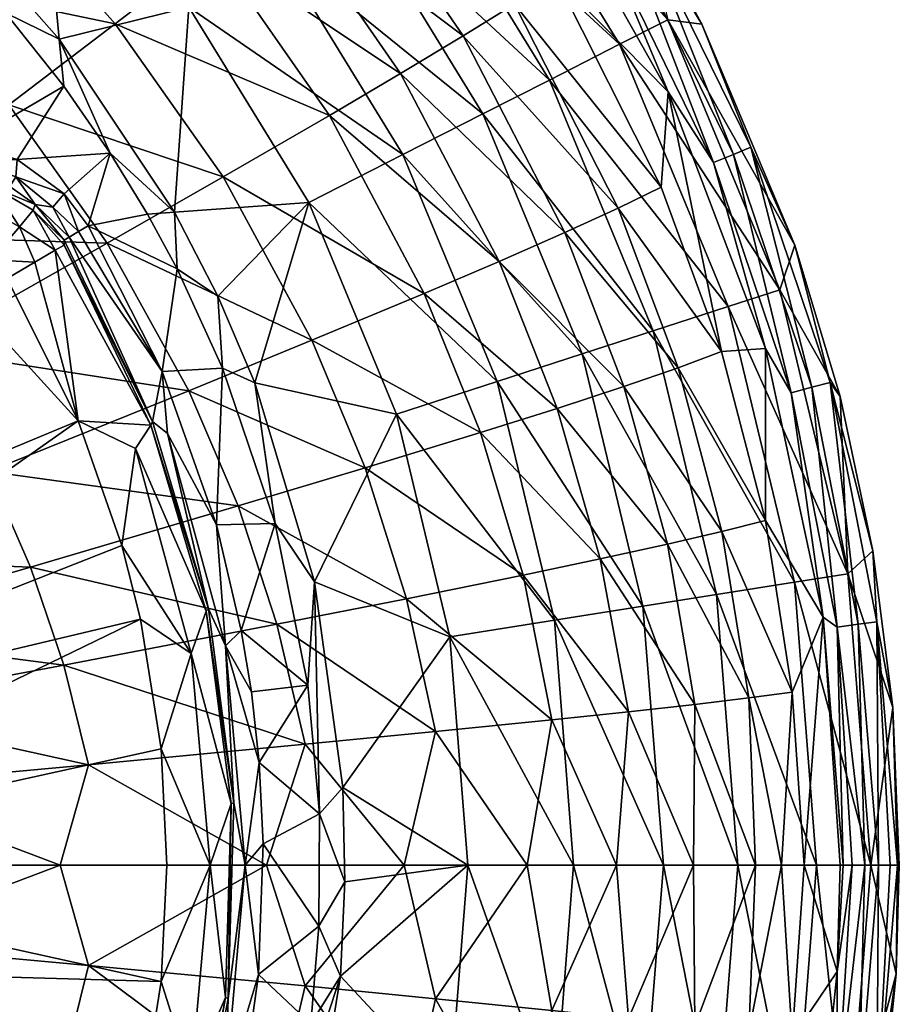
# Model space of a CAD drawing. Header units: millimetres. Extents: x -200 to 200, y -45 to 355.
# Tile 12 of 13: x 107 to 200, y 140 to 244. Entities that reach past the tile are written whole.
import ezdxf

# ---------------------------------------------------------------- set-up
doc = ezdxf.new("R2010")
doc.units = ezdxf.units.MM
doc.layers.add('UM_KLEO3_02_BODY1', color=7, linetype='CONTINUOUS')

msp = doc.modelspace()

# ---------------------------------------------------------------- meshes
at = {"layer": 'UM_KLEO3_02_BODY1'}
mesh = msp.add_polyface(dxfattribs=at)
corners = [(188.7172, 220.5005, -3.486), (178.901, 243.8698, -3.513), (175.3176, 244.3288, -24.3078), (187.1333, 215.8033, -24.3078), (181.6853, 214.0331, -47.3648), (170.2136, 241.7282, -47.3648), (162.8055, 237.9535, -69.0756), (172.7291, 255.3367, -3.5283), (154.5508, 267.2877, -47.3648), (159.1851, 270.6547, -24.3078), (147.8243, 262.4006, -69.0756), (155.7884, 234.3782, -84.1181), (141.4529, 257.7716, -84.1181), (147.347, 230.077, -98.3283), (133.7882, 252.2029, -98.3283), (184.0963, 230.8551, -1.2459), (180.1567, 229.2281, -0.51), (175.3519, 236.6901, -2.5119), (168.8431, 252.2592, -0.4913), (182.2675, 230.1006, -0.0482), (170.8381, 253.4105, -0.0557), (172.5489, 254.3967, -1.2856), (160.9958, 262.1946, -2.4834), (163.4885, 248.7817, -19.3178), (174.6165, 226.6493, -19.2244), (159.1206, 245.9532, -31.6105), (145.4451, 266.0401, -31.7231), (170.0898, 224.424, -31.4223), (153.7056, 242.6075, -42.7443), (140.3844, 262.024, -42.9161), (164.442, 221.8305, -42.4573), (134.2484, 257.2287, -53.068), (147.1001, 238.648, -52.8484), (157.5204, 218.7904, -52.4812), (139.5716, 234.2231, -61.5241)]
mesh.append_faces([[corners[k] for k in face] for face in [(0, 1, 2, 2), (3, 0, 2, 2), (4, 3, 5, 5), (2, 5, 3, 3), (5, 6, 4, 4), (1, 7, 2, 2), (5, 2, 8, 8), (9, 8, 2, 2), (6, 5, 10, 10), (8, 10, 5, 5), (11, 6, 12, 12), (10, 12, 6, 6), (13, 11, 14, 14), (12, 14, 11, 11), (1, 0, 15, 15), (16, 17, 18, 18), (19, 16, 20, 20), (18, 20, 16, 16), (15, 19, 21, 21), (20, 21, 19, 19), (7, 1, 21, 21), (21, 1, 15, 15), (17, 22, 18, 18), (22, 17, 23, 23), (24, 23, 17, 17), (25, 26, 23, 23), (23, 24, 25, 25), (27, 25, 24, 24), (28, 29, 25, 25), (25, 27, 28, 28), (30, 28, 27, 27), (29, 28, 31, 31), (32, 31, 28, 28), (28, 30, 32, 32), (32, 33, 34, 34)]])
mesh = msp.add_polyface(dxfattribs=at)
corners = [(111.5325, 237.3225, -125), (105.3824, 245.0612, -125), (101.1842, 231.2382, -125), (106.6135, 229.5732, -125), (116.436, 230.2272, -125), (111.5505, 225.9308, -125), (114.1083, 222.556, -125), (111.041, 242.2552, -124.0412), (123.2154, 224.0039, -124.0412), (100.4843, 254.2294, -124.0412), (110.3685, 224.5349, -124.3865), (106.4788, 227.7258, -124.4734), (105.8372, 226.7186, -122.8061), (108.5044, 224.8176, -122.713), (101.7523, 229.4914, -124.5138), (101.0446, 228.3616, -122.8767), (137.3928, 225.0051, -111.6548), (147.347, 230.077, -98.3283), (124.75, 245.6362, -111.6548), (133.7882, 252.2029, -98.3283), (109.0355, 264.0355, -111.6548), (104.1549, 226.5883, -119.8894), (127.2865, 251.8413, -61.7678), (112.9581, 267.9581, -61.8482), (134.2484, 257.2287, -53.068), (147.1001, 238.648, -52.8484), (139.5716, 234.2231, -61.5241), (116.9595, 243.9082, -71.2288), (103.7359, 258.7359, -71.3069), (128.356, 227.7278, -70.9919), (149.5982, 215.4114, -61.1168), (93.7404, 248.7404, -78.6781), (105.7312, 235.3288, -78.6126), (116.1101, 220.713, -78.4133)]
mesh.append_faces([[corners[k] for k in face] for face in [(0, 1, 2, 2), (2, 3, 0, 0), (4, 0, 3, 3), (3, 5, 4, 4), (5, 6, 4, 4), (1, 0, 7, 7), (0, 4, 7, 7), (8, 7, 4, 4), (7, 9, 1, 1), (10, 5, 11, 11), (12, 13, 11, 11), (5, 3, 11, 11), (11, 3, 14, 14), (15, 12, 14, 14), (11, 14, 12, 12), (3, 2, 14, 14), (16, 17, 18, 18), (19, 18, 17, 17), (7, 8, 18, 18), (16, 18, 8, 8), (18, 19, 20, 20), (9, 7, 20, 20), (18, 20, 7, 7), (12, 15, 21, 21), (22, 23, 24, 24), (24, 25, 22, 22), (26, 22, 25, 25), (27, 28, 22, 22), (22, 26, 27, 27), (29, 27, 26, 26), (26, 30, 29, 29), (28, 27, 31, 31), (32, 31, 27, 27), (27, 29, 32, 32), (33, 32, 29, 29)]])
mesh = msp.add_polyface(dxfattribs=at)
corners = [(138.0115, 184.94, -124.0412), (131.7089, 205.9543, -124.0412), (133.8399, 191.1022, -125), (172.6928, 182.3519, -84.1181), (180.4713, 183.5838, -69.0756), (166.2879, 209.0302, -84.1181), (163.3354, 180.8698, -98.3283), (157.2775, 206.1026, -98.3283), (152.3011, 179.1221, -111.6548), (146.6525, 202.6503, -111.6548), (173.7779, 211.4639, -69.0756), (181.6853, 214.0331, -47.3648), (162.8055, 237.9535, -69.0756), (155.7884, 234.3782, -84.1181), (147.347, 230.077, -98.3283), (137.3928, 225.0051, -111.6548), (123.2154, 224.0039, -124.0412), (127.7812, 215.1293, -124.0412), (170.0898, 224.424, -31.4223), (176.4141, 207.5546, -31.2314), (164.442, 221.8305, -42.4573), (157.5204, 218.7904, -52.4812), (147.1001, 238.648, -52.8484), (170.6743, 205.5706, -42.1663), (163.6232, 203.2621, -52.1091), (175.2694, 188.899, -41.8105), (168.1856, 187.3481, -51.6541), (149.5982, 215.4114, -61.1168), (139.5716, 234.2231, -61.5241), (155.529, 200.707, -60.704), (160.0314, 185.6386, -60.1992), (137.7387, 210.4656, -70.596), (128.356, 227.7278, -70.9919), (143.3618, 196.9743, -70.1946), (124.7178, 205.1277, -78.0802), (129.9332, 192.9458, -77.7423), (147.7162, 183.1456, -69.7038)]
mesh.append_faces([[corners[k] for k in face] for face in [(0, 1, 2, 2), (3, 4, 5, 5), (6, 3, 7, 7), (5, 7, 3, 3), (8, 6, 9, 9), (7, 9, 6, 6), (1, 0, 9, 9), (10, 11, 12, 12), (5, 10, 13, 13), (12, 13, 10, 10), (7, 5, 14, 14), (13, 14, 5, 5), (9, 7, 15, 15), (14, 15, 7, 7), (16, 17, 15, 15), (17, 1, 15, 15), (9, 15, 1, 1), (18, 19, 20, 20), (21, 22, 20, 20), (20, 23, 21, 21), (24, 21, 23, 23), (23, 25, 24, 24), (26, 24, 25, 25), (27, 28, 21, 21), (21, 24, 27, 27), (29, 27, 24, 24), (24, 26, 29, 29), (30, 29, 26, 26), (31, 32, 27, 27), (27, 29, 31, 31), (33, 31, 29, 29), (29, 30, 33, 33), (31, 33, 34, 34), (35, 34, 33, 33), (33, 36, 35, 35)]])
mesh = msp.add_polyface(dxfattribs=at)
corners = [(196.9823, 188.213, -3.4702), (193.5246, 204.5297, -3.4746), (194.3411, 185.7806, -24.3078), (187.1333, 215.8033, -24.3078), (188.6833, 184.8845, -47.3648), (181.6853, 214.0331, -47.3648), (180.4713, 183.5838, -69.0756), (173.7779, 211.4639, -69.0756), (166.2879, 209.0302, -84.1181), (188.7172, 220.5005, -3.486), (193.2045, 180.1542, -0.5465), (191.7248, 181.2115, -2.5575), (188.3443, 204.9124, -0.5304), (195.4335, 180.4461, -0.0354), (190.5321, 205.4938, -0.0408), (197.4019, 180.7031, -1.1729), (192.4479, 206.0019, -1.2045), (185.6225, 209.6039, -2.5346), (180.1567, 229.2281, -0.51), (182.2675, 230.1006, -0.0482), (184.0963, 230.8551, -1.2459), (175.3519, 236.6901, -2.5119), (174.6165, 226.6493, -19.2244), (181.0024, 209.2767, -19.1297), (185.6307, 191.4214, -19.0139), (170.0898, 224.424, -31.4223), (176.4141, 207.5546, -31.2314), (181.0285, 190.2421, -30.9979), (170.6743, 205.5706, -42.1663), (164.442, 221.8305, -42.4573), (175.2694, 188.899, -41.8105)]
mesh.append_faces([[corners[k] for k in face] for face in [(0, 1, 2, 2), (3, 2, 1, 1), (4, 2, 5, 5), (3, 5, 2, 2), (6, 4, 7, 7), (5, 7, 4, 4), (7, 8, 6, 6), (1, 9, 3, 3), (10, 11, 12, 12), (13, 10, 14, 14), (12, 14, 10, 10), (15, 13, 16, 16), (14, 16, 13, 13), (9, 1, 16, 16), (1, 0, 16, 16), (15, 16, 0, 0), (11, 17, 12, 12), (12, 17, 18, 18), (14, 12, 19, 19), (18, 19, 12, 12), (16, 14, 20, 20), (19, 20, 14, 14), (20, 9, 16, 16), (17, 21, 18, 18), (22, 21, 23, 23), (21, 17, 23, 23), (23, 17, 24, 24), (17, 11, 24, 24), (22, 23, 25, 25), (26, 25, 23, 23), (23, 24, 26, 26), (27, 26, 24, 24), (28, 29, 26, 26), (26, 27, 28, 28), (30, 28, 27, 27)]])
mesh = msp.add_polyface(dxfattribs=at)
corners = [(81.7113, 225.0626, -117.8698), (87.7016, 224.6833, -118.6434), (87.5838, 225.7848, -122.7765), (82.1737, 226.2984, -122.7765), (92.9692, 226.2637, -119.5349), (95.9683, 227.2128, -119.5226), (93.8234, 225.2006, -116.832), (100.1558, 227.4724, -119.6381), (98.8572, 225.0504, -115.8155), (101.7595, 220.0685, -114.1613), (103.8737, 218.9419, -114.3004), (103.2649, 224.465, -116.204), (96.8559, 219.7073, -113.6594), (95.2469, 222.8384, -114.5341), (104.1549, 226.5883, -119.8894), (91.5189, 222.647, -114.8597), (90.2435, 217.6675, -112.8878), (85.2337, 217.4166, -112.3949), (85.9864, 221.7518, -114.1375), (78.8976, 218.6348, -111.8953), (80.3676, 222.5223, -113.5715), (69.9765, 223.9909, -111.5343), (75.3319, 224.8473, -113.2461), (76.4831, 227.4479, -117.4611), (105.7312, 235.3288, -78.6126), (116.1101, 220.713, -78.4133), (87.7106, 221.6189, -86.8005), (68.5917, 207.1279, -92.5683), (60.8147, 215.8147, -92.5893), (96.3683, 209.5063, -86.6744), (105.5577, 216.9948, -114.3517), (113.0576, 201.9443, -114.3517)]
mesh.append_faces([[corners[k] for k in face] for face in [(0, 1, 2, 2), (2, 3, 0, 0), (1, 4, 2, 2), (5, 4, 6, 6), (7, 5, 8, 8), (5, 6, 8, 8), (9, 10, 11, 11), (12, 9, 13, 13), (8, 13, 9, 9), (11, 8, 9, 9), (14, 7, 11, 11), (8, 11, 7, 7), (6, 13, 8, 8), (15, 16, 13, 13), (12, 13, 16, 16), (13, 6, 15, 15), (17, 16, 18, 18), (15, 18, 16, 16), (4, 1, 6, 6), (15, 6, 1, 1), (18, 15, 1, 1), (19, 17, 20, 20), (18, 20, 17, 17), (1, 0, 18, 18), (20, 18, 0, 0), (21, 19, 22, 22), (20, 22, 19, 19), (20, 0, 22, 22), (0, 23, 22, 22), (24, 25, 26, 26), (27, 28, 26, 26), (26, 29, 27, 27), (10, 9, 12, 12), (30, 10, 12, 12), (31, 30, 12, 12)]])
mesh = msp.add_polyface(dxfattribs=at)
corners = [(120.3514, 223.7894, -125), (116.436, 230.2272, -125), (114.1083, 222.556, -125), (123.484, 217.9931, -125), (121.9168, 207.1614, -125), (128.2913, 207.5148, -125), (127.7812, 215.1293, -124.0412), (123.2154, 224.0039, -124.0412), (112.0796, 221.3549, -123.8553), (111.566, 221.0508, -122.5209), (120.8814, 201.8762, -122.5209), (113.0748, 221.9441, -124.7491), (110.3685, 224.5349, -124.3865), (108.5044, 224.8176, -122.713), (111.5505, 225.9308, -125), (106.4788, 227.7258, -124.4734), (111.5518, 220.5152, -120.9086), (104.1549, 226.5883, -119.8894), (108.2981, 224.2202, -120.3314), (105.8372, 226.7186, -122.8061), (120.7295, 201.4805, -120.9086), (110.6316, 219.9747, -118.1017), (106.8671, 222.4429, -116.4305), (103.8737, 218.9419, -114.3004), (108.4658, 218.7027, -115.5514), (105.5577, 216.9948, -114.3517), (103.2649, 224.465, -116.204), (128.356, 227.7278, -70.9919), (137.7387, 210.4656, -70.596), (116.1101, 220.713, -78.4133), (124.7178, 205.1277, -78.0802), (96.3683, 209.5063, -86.6744), (87.7106, 221.6189, -86.8005)]
mesh.append_faces([[corners[k] for k in face] for face in [(0, 1, 2, 2), (3, 0, 2, 2), (2, 4, 3, 3), (3, 5, 6, 6), (6, 7, 3, 3), (0, 3, 7, 7), (1, 0, 7, 7), (8, 9, 10, 10), (11, 8, 4, 4), (10, 4, 8, 8), (4, 2, 11, 11), (8, 11, 12, 12), (12, 13, 8, 8), (9, 8, 13, 13), (2, 14, 11, 11), (12, 11, 14, 14), (12, 15, 13, 13), (9, 16, 10, 10), (17, 18, 13, 13), (13, 19, 17, 17), (18, 16, 9, 9), (9, 13, 18, 18), (20, 16, 21, 21), (22, 23, 24, 24), (25, 24, 23, 23), (24, 21, 22, 22), (21, 16, 18, 18), (22, 21, 18, 18), (22, 26, 23, 23), (18, 17, 22, 22), (26, 22, 17, 17), (27, 28, 29, 29), (30, 29, 28, 28), (31, 32, 29, 29), (29, 30, 31, 31)]])
mesh = msp.add_polyface(dxfattribs=at)
corners = [(111.5518, 220.5152, -120.9086), (120.7295, 201.4805, -120.9086), (120.8814, 201.8762, -122.5209), (113.0576, 201.9443, -114.3517), (117.662, 188.7852, -114.3517), (119.1042, 199.0202, -116.4782), (108.4658, 218.7027, -115.5514), (105.5577, 216.9948, -114.3517), (110.6316, 219.9747, -118.1017), (103.593, 196.5925, -86.4632), (96.3683, 209.5063, -86.6744), (124.7178, 205.1277, -78.0802), (129.9332, 192.9458, -77.7423), (108.0109, 186.4957, -86.2489), (75.3433, 197.6638, -92.5038), (68.5917, 207.1279, -92.5683), (80.9741, 187.5668, -92.3954), (84.4157, 179.6674, -92.2854), (111.535, 176.1364, -85.9869), (87.1599, 171.5582, -92.1508), (114.1428, 165.606, -85.6773), (89.1896, 163.3108, -91.9918), (132.9501, 155, -78.9792), (111.1334, 155, -86.7388), (61.7473, 166.8537, -96.4386), (59.8958, 172.653, -96.4888), (63.0752, 160.9509, -96.3794), (87.4208, 155, -92.4293), (122.4164, 155, -114.3517), (121.7977, 167.2926, -114.3517), (66.0574, 155, -107.7765), (119.623, 181.0025, -114.3517), (64.7856, 167.9266, -107.7771), (96.8559, 219.7073, -113.6594), (90.2435, 217.6675, -112.8878), (56.1207, 189.893, -107.7795), (61.0347, 180.3077, -107.7784)]
mesh.append_faces([[corners[k] for k in face] for face in [(0, 1, 2, 2), (3, 4, 5, 5), (6, 7, 3, 3), (3, 5, 1, 1), (8, 6, 3, 3), (1, 8, 3, 3), (9, 10, 11, 11), (11, 12, 9, 9), (13, 9, 12, 12), (14, 15, 10, 10), (10, 9, 14, 14), (16, 14, 9, 9), (9, 13, 16, 16), (17, 16, 13, 13), (13, 18, 17, 17), (19, 17, 18, 18), (18, 20, 19, 19), (21, 19, 20, 20), (22, 23, 20, 20), (20, 23, 21, 21), (24, 25, 19, 19), (19, 21, 24, 24), (26, 24, 21, 21), (23, 27, 21, 21), (21, 27, 26, 26), (28, 29, 30, 30), (29, 31, 30, 30), (32, 30, 31, 31), (31, 4, 32, 32), (33, 34, 35, 35), (35, 36, 33, 33), (4, 3, 32, 32), (36, 32, 3, 3), (33, 36, 3, 3)]])
mesh = msp.add_polyface(dxfattribs=at)
corners = [(128.2913, 207.5148, -125), (123.484, 217.9931, -125), (121.9168, 207.1614, -125), (127.64, 190.9517, -125), (133.8399, 191.1022, -125), (131.7089, 205.9543, -124.0412), (127.7812, 215.1293, -124.0412), (120.8814, 201.8762, -122.5209), (122.468, 200.5892, -124.2981), (132.161, 165.8616, -125), (131.3343, 173.325, -125), (128.6093, 178.1613, -124.2981), (130.6782, 155, -124.2981), (126.7951, 182.0679, -122.5209), (129.4855, 161.5715, -122.5209), (130.2676, 179.7963, -125), (128.884, 140.908, -122.5209), (129.2037, 161.5141, -120.9086), (126.5543, 181.8339, -120.9086), (120.7295, 201.4805, -120.9086), (119.1042, 199.0202, -116.4782), (119.623, 181.0025, -114.3517), (121.7977, 167.2926, -114.3517), (124.9946, 177.3595, -116.4782), (122.4164, 155, -114.3517), (126.9787, 155, -116.4782), (117.662, 188.7852, -114.3517), (129.9332, 192.9458, -77.7423), (134.0379, 180.454, -77.3292), (108.0109, 186.4957, -86.2489), (111.535, 176.1364, -85.9869), (137.0021, 167.7662, -76.8411), (114.1428, 165.606, -85.6773), (132.9501, 155, -78.9792)]
mesh.append_faces([[corners[k] for k in face] for face in [(0, 1, 2, 2), (2, 3, 0, 0), (4, 0, 3, 3), (0, 4, 5, 5), (5, 6, 0, 0), (7, 8, 2, 2), (9, 10, 11, 11), (12, 9, 11, 11), (13, 14, 11, 11), (12, 11, 14, 14), (10, 15, 11, 11), (15, 3, 11, 11), (8, 11, 3, 3), (7, 13, 8, 8), (11, 8, 13, 13), (3, 2, 8, 8), (16, 14, 17, 17), (18, 17, 14, 14), (14, 13, 18, 18), (13, 7, 19, 19), (19, 18, 13, 13), (18, 19, 20, 20), (21, 22, 23, 23), (22, 24, 25, 25), (23, 22, 25, 25), (25, 17, 23, 23), (26, 21, 23, 23), (20, 26, 23, 23), (17, 18, 23, 23), (23, 18, 20, 20), (27, 28, 29, 29), (30, 29, 28, 28), (28, 31, 30, 30), (32, 30, 31, 31), (31, 33, 32, 32)]])
mesh = msp.add_polyface(dxfattribs=at)
corners = [(127.64, 190.9517, -125), (130.2676, 179.7963, -125), (133.8399, 191.1022, -125), (137.3126, 174.0181, -125), (131.3343, 173.325, -125), (132.161, 165.8616, -125), (138.5178, 160.4185, -125), (132.5872, 157.2651, -125), (141.2106, 153.2254, -124.0412), (140.9833, 163.2031, -124.0412), (138.0115, 184.94, -124.0412), (130.6782, 155, -124.2981), (154.1995, 155, -111.6548), (165.3714, 155, -98.3283), (174.8455, 155, -84.1181), (163.3354, 180.8698, -98.3283), (172.6928, 182.3519, -84.1181), (152.3011, 179.1221, -111.6548), (146.6525, 202.6503, -111.6548), (175.2694, 188.899, -41.8105), (178.1763, 171.9843, -41.39), (168.1856, 187.3481, -51.6541), (171.1597, 171.2066, -51.1164), (160.0314, 185.6386, -60.1992), (163.0618, 170.3528, -59.6027), (178.0235, 155, -43.0101), (169.9142, 155, -53.5147), (147.7162, 183.1456, -69.7038), (143.3618, 196.9743, -70.1946), (150.7655, 169.1096, -69.1239), (160.4528, 155, -62.5438), (134.0379, 180.454, -77.3292), (129.9332, 192.9458, -77.7423), (137.0021, 167.7662, -76.8411), (147.4777, 155, -71.6087), (132.9501, 155, -78.9792)]
mesh.append_faces([[corners[k] for k in face] for face in [(0, 1, 2, 2), (3, 2, 1, 1), (1, 4, 3, 3), (4, 5, 3, 3), (6, 3, 5, 5), (5, 7, 6, 6), (8, 9, 6, 6), (9, 10, 6, 6), (3, 6, 10, 10), (2, 3, 10, 10), (7, 5, 11, 11), (9, 8, 12, 12), (13, 14, 15, 15), (16, 15, 14, 14), (12, 13, 17, 17), (15, 17, 13, 13), (10, 9, 17, 17), (12, 17, 9, 9), (17, 18, 10, 10), (19, 20, 21, 21), (21, 22, 23, 23), (24, 23, 22, 22), (25, 26, 22, 22), (22, 26, 24, 24), (27, 28, 23, 23), (23, 24, 27, 27), (29, 27, 24, 24), (26, 30, 24, 24), (24, 30, 29, 29), (31, 32, 27, 27), (27, 29, 31, 31), (33, 31, 29, 29), (30, 34, 29, 29), (29, 34, 33, 33), (34, 35, 33, 33)]])
mesh = msp.add_polyface(dxfattribs=at)
corners = [(199.7627, 155, -3.4701), (199.0664, 171.6646, -3.4697), (196.7636, 155, -24.3078), (194.3411, 185.7806, -24.3078), (191.0352, 155, -47.3648), (188.6833, 184.8845, -47.3648), (182.7209, 155, -69.0756), (180.4713, 183.5838, -69.0756), (174.8455, 155, -84.1181), (172.6928, 182.3519, -84.1181), (196.9823, 188.213, -3.4702), (196.1236, 155, -0.0401), (194.8011, 155, -0.5807), (193.2045, 180.1542, -0.5465), (193.8507, 155, -1.6534), (197.5591, 155, -0.1416), (195.4335, 180.4461, -0.0354), (199.5794, 155, -2.0506), (197.4019, 180.7031, -1.1729), (198.788, 155, -0.8588), (193.5281, 155, -2.5561), (191.7248, 181.2115, -2.5575), (188.4503, 173.2659, -18.877), (185.6307, 191.4214, -19.0139), (189.7321, 155, -17.7667), (181.0285, 190.2421, -30.9979), (183.8809, 172.663, -30.7221), (187.3386, 155, -24.6599), (175.2694, 188.899, -41.8105), (178.1763, 171.9843, -41.39), (184.5895, 155, -31.1651), (171.1597, 171.2066, -51.1164), (168.1856, 187.3481, -51.6541), (178.0235, 155, -43.0101)]
mesh.append_faces([[corners[k] for k in face] for face in [(0, 1, 2, 2), (3, 2, 1, 1), (4, 2, 5, 5), (3, 5, 2, 2), (6, 4, 7, 7), (5, 7, 4, 4), (8, 6, 9, 9), (7, 9, 6, 6), (1, 10, 3, 3), (11, 12, 13, 13), (12, 14, 13, 13), (15, 11, 16, 16), (16, 11, 13, 13), (1, 17, 18, 18), (17, 19, 18, 18), (19, 15, 18, 18), (16, 18, 15, 15), (10, 1, 18, 18), (1, 0, 17, 17), (20, 21, 14, 14), (13, 14, 21, 21), (22, 23, 21, 21), (22, 21, 24, 24), (20, 24, 21, 21), (23, 22, 25, 25), (26, 25, 22, 22), (24, 27, 22, 22), (22, 27, 26, 26), (25, 26, 28, 28), (29, 28, 26, 26), (27, 30, 26, 26), (26, 30, 29, 29), (31, 32, 29, 29), (30, 33, 29, 29), (29, 33, 31, 31)]])
mesh = msp.add_polyface(dxfattribs=at)
corners = [(136.2255, 129.3276, -125), (137.6079, 138.249, -125), (130.1955, 129.8276, -125), (134.5437, 121.617, -125), (128.1472, 120.9002, -125), (128.6093, 131.8387, -124.2981), (128.884, 140.908, -122.5209), (125.006, 120.6027, -122.5209), (132.103, 143.4535, -125), (130.6782, 155, -124.2981), (129.4855, 161.5715, -122.5209), (132.5872, 157.2651, -125), (128.6114, 141.0308, -120.9086), (124.7922, 120.898, -120.9086), (129.2037, 161.5141, -120.9086), (121.7977, 142.7074, -114.3517), (119.623, 128.9975, -114.3517), (124.9946, 132.6405, -116.4782), (116.381, 117.0363, -114.3517), (122.4164, 155, -114.3517), (126.9787, 155, -116.4782), (134.0379, 129.546, -77.3292), (129.9332, 117.0542, -77.7423), (111.535, 133.8636, -85.9869), (137.0021, 142.2338, -76.8411), (114.1428, 144.394, -85.6773), (111.1334, 155, -86.7388), (132.9501, 155, -78.9792), (108.0109, 123.5042, -86.2489), (87.1599, 138.4418, -92.1508), (84.4157, 130.3326, -92.2854), (89.1896, 146.6892, -91.9918), (87.4208, 155, -92.4293), (63.3754, 136.3346, -107.7776), (65.1927, 144.3239, -107.7769), (66.0574, 155, -107.7765)]
mesh.append_faces([[corners[k] for k in face] for face in [(0, 1, 2, 2), (3, 0, 2, 2), (4, 2, 5, 5), (6, 7, 5, 5), (2, 8, 5, 5), (9, 5, 8, 8), (10, 6, 9, 9), (5, 9, 6, 6), (8, 11, 9, 9), (12, 13, 7, 7), (7, 6, 12, 12), (14, 12, 6, 6), (15, 16, 17, 17), (16, 18, 17, 17), (19, 15, 20, 20), (17, 20, 15, 15), (13, 12, 17, 17), (17, 12, 20, 20), (12, 14, 20, 20), (21, 22, 23, 23), (24, 21, 25, 25), (23, 25, 21, 21), (26, 27, 25, 25), (24, 25, 27, 27), (23, 28, 29, 29), (30, 29, 28, 28), (25, 23, 31, 31), (29, 31, 23, 23), (32, 26, 31, 31), (25, 31, 26, 26), (18, 16, 33, 33), (34, 33, 16, 16), (16, 15, 34, 34), (15, 19, 35, 35), (35, 34, 15, 15)]])
mesh = msp.add_polyface(dxfattribs=at)
corners = [(138.4739, 148.5531, -125), (138.5178, 160.4185, -125), (132.5872, 157.2651, -125), (132.103, 143.4535, -125), (137.6079, 138.249, -125), (130.1955, 129.8276, -125), (140.7326, 143.2566, -124.0412), (136.2255, 129.3276, -125), (137.2155, 121.6012, -124.0412), (134.5437, 121.617, -125), (141.2106, 153.2254, -124.0412), (152.3011, 130.8779, -111.6548), (172.6928, 127.6481, -84.1181), (180.4713, 126.4162, -69.0756), (174.8455, 155, -84.1181), (163.3354, 129.1302, -98.3283), (165.3714, 155, -98.3283), (154.1995, 155, -111.6548), (178.1763, 138.0157, -41.39), (175.2694, 121.101, -41.8105), (171.1597, 138.7934, -51.1164), (168.1856, 122.6519, -51.6541), (169.9142, 155, -53.5147), (178.0235, 155, -43.0101), (163.0618, 139.6472, -59.6027), (160.0314, 124.3614, -60.1992), (160.4528, 155, -62.5438), (150.7655, 140.8904, -69.1239), (147.7162, 126.8544, -69.7038), (147.4777, 155, -71.6087), (143.3618, 113.0257, -70.1946), (134.0379, 129.546, -77.3292), (137.0021, 142.2338, -76.8411), (132.9501, 155, -78.9792)]
mesh.append_faces([[corners[k] for k in face] for face in [(0, 1, 2, 2), (2, 3, 0, 0), (4, 0, 3, 3), (3, 5, 4, 4), (0, 4, 6, 6), (4, 7, 6, 6), (8, 6, 7, 7), (7, 9, 8, 8), (6, 10, 0, 0), (1, 0, 10, 10), (6, 8, 11, 11), (12, 13, 14, 14), (15, 12, 16, 16), (14, 16, 12, 12), (11, 15, 17, 17), (16, 17, 15, 15), (10, 6, 17, 17), (11, 17, 6, 6), (18, 19, 20, 20), (21, 20, 19, 19), (22, 23, 20, 20), (18, 20, 23, 23), (20, 21, 24, 24), (25, 24, 21, 21), (26, 22, 24, 24), (20, 24, 22, 22), (24, 25, 27, 27), (28, 27, 25, 25), (29, 26, 27, 27), (24, 27, 26, 26), (28, 30, 31, 31), (27, 28, 32, 32), (31, 32, 28, 28), (33, 29, 32, 32), (27, 32, 29, 29)]])
mesh = msp.add_polyface(dxfattribs=at)
corners = [(199.4324, 143.5194, -3.4716), (199.7627, 155, -3.4701), (196.7636, 155, -24.3078), (197.7077, 126.4263, -3.4787), (194.3411, 124.2194, -24.3078), (188.6833, 125.1155, -47.3648), (191.0352, 155, -47.3648), (180.4713, 126.4162, -69.0756), (182.7209, 155, -69.0756), (174.8455, 155, -84.1181), (199.5794, 155, -2.0506), (198.788, 155, -0.8588), (197.4063, 129.278, -1.1731), (188.303, 110.4544, -2.5321), (191.4782, 126.9973, -2.5467), (193.2079, 129.8268, -0.5468), (193.1984, 143.756, -2.5542), (193.5281, 155, -2.5561), (193.8507, 155, -1.6534), (194.8011, 155, -0.5807), (196.1236, 155, -0.0401), (195.4375, 129.5349, -0.0354), (197.5591, 155, -0.1416), (188.4503, 136.7341, -18.8768), (185.6307, 118.5786, -19.0137), (189.7321, 155, -17.7667), (187.3386, 155, -24.6599), (183.881, 137.337, -30.722), (181.0285, 119.7579, -30.9979), (184.5895, 155, -31.1651), (178.1763, 138.0157, -41.39), (175.2694, 121.101, -41.8105), (178.0235, 155, -43.0101)]
mesh.append_faces([[corners[k] for k in face] for face in [(0, 1, 2, 2), (3, 0, 4, 4), (2, 4, 0, 0), (5, 4, 6, 6), (2, 6, 4, 4), (7, 5, 8, 8), (6, 8, 5, 5), (8, 9, 7, 7), (10, 1, 0, 0), (11, 10, 12, 12), (0, 12, 10, 10), (13, 14, 15, 15), (0, 3, 12, 12), (16, 17, 18, 18), (18, 19, 16, 16), (14, 16, 15, 15), (16, 19, 15, 15), (19, 20, 15, 15), (21, 15, 20, 20), (20, 22, 21, 21), (22, 11, 12, 12), (21, 22, 12, 12), (16, 14, 23, 23), (23, 14, 24, 24), (25, 17, 16, 16), (26, 25, 23, 23), (16, 23, 25, 25), (23, 24, 27, 27), (28, 27, 24, 24), (29, 26, 27, 27), (23, 27, 26, 26), (27, 28, 30, 30), (31, 30, 28, 28), (32, 29, 30, 30), (27, 30, 29, 29)]])

doc.saveas('drawing.dxf')
